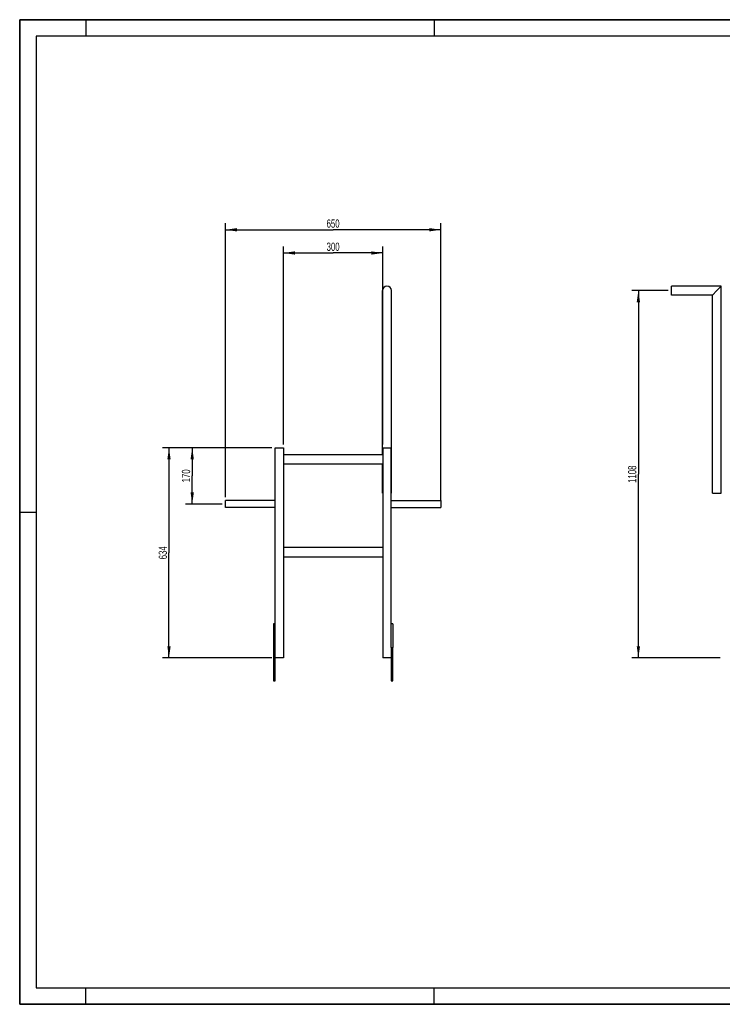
# Model space of a CAD drawing. Header units: millimetres. Extents: x 0 to 4200, y 0 to 2970.
# Tile 1 of 2: x 0 to 2120, y 0 to 2970. Entities that reach past the tile are written whole.
import ezdxf

# ---------------------------------------------------------------- set-up
doc = ezdxf.new("R2010")
doc.units = ezdxf.units.MM
doc.header["$LTSCALE"] = 231
doc.layers.get('0').update_dxf_attribs({"linetype": 'CONTINUOUS'})
doc.layers.add('005_AXIS', color=7, linetype='CONTINUOUS')
doc.layers.add('050_DIMENSIONING', color=7, linetype='CONTINUOUS')
doc.styles.get("Standard").update_dxf_attribs({"font": 'txt', "width": 0.7})
doc.dimstyles.new('DIMSTYLE_1', dxfattribs={"dimtxt": 25, "dimasz": 35, "dimexe": 2, "dimexo": 1, "dimtad": 1, "dimdec": 1, "dimtxsty": 'Standard', "dimblk": '_FILLED', "dimblk1": '_FILLED', "dimblk2": '_FILLED', "dimcen": 0.09, "dimazin": 2, "dimtp": 0.5, "dimtm": 0.5, "dimtfac": 1, "dimtdec": 1, "dimtofl": 0, "dimtmove": 0, "dimatfit": 3, "dimldrblk": '_FILLED', "dimfxl": 1, "dimtolj": 1, "dimarcsym": 0})
doc.dimstyles.new('DIMSTYLE_2', dxfattribs={"dimtxt": 25, "dimasz": 35, "dimexe": 2, "dimexo": 1, "dimtad": 1, "dimdec": 1, "dimtxsty": 'Standard', "dimblk": '_FILLED', "dimblk1": '_FILLED', "dimblk2": '_FILLED', "dimcen": 0.09, "dimazin": 2, "dimtp": 0.8, "dimtm": 0.8, "dimtfac": 1, "dimtdec": 1, "dimtofl": 0, "dimtmove": 0, "dimatfit": 3, "dimldrblk": '_FILLED', "dimfxl": 1, "dimtolj": 1, "dimarcsym": 0})
doc.dimstyles.new('DIMSTYLE_3', dxfattribs={"dimtxt": 25, "dimasz": 35, "dimexe": 2, "dimexo": 1, "dimtad": 1, "dimdec": 1, "dimtxsty": 'Standard', "dimblk": '_FILLED', "dimblk1": '_FILLED', "dimblk2": '_FILLED', "dimcen": 0.09, "dimazin": 2, "dimtp": 1.2, "dimtm": 1.2, "dimtfac": 1, "dimtdec": 1, "dimtofl": 0, "dimtmove": 0, "dimatfit": 3, "dimldrblk": '_FILLED', "dimfxl": 1, "dimtolj": 1, "dimarcsym": 0})
doc.dimstyles.new('DIMSTYLE_4', dxfattribs={"dimtxt": 25, "dimasz": 35, "dimexe": 2, "dimexo": 1, "dimtad": 1, "dimtxsty": 'Standard', "dimblk": '_FILLED', "dimblk1": '_FILLED', "dimblk2": '_FILLED', "dimcen": 0.09, "dimazin": 2, "dimtp": 0.5, "dimtm": 0.5, "dimtfac": 1, "dimtofl": 0, "dimtmove": 0, "dimatfit": 3, "dimldrblk": '_FILLED', "dimfxl": 1, "dimtolj": 1, "dimarcsym": 0})
doc.dimstyles.new('DIMSTYLE_5', dxfattribs={"dimtxt": 25, "dimasz": 35, "dimexe": 2, "dimexo": 1, "dimtad": 1, "dimtxsty": 'Standard', "dimblk": '_FILLED', "dimblk1": '_FILLED', "dimblk2": '_FILLED', "dimcen": 0.09, "dimazin": 2, "dimtp": 0.8, "dimtm": 0.8, "dimtfac": 1, "dimtofl": 0, "dimtmove": 0, "dimatfit": 3, "dimldrblk": '_FILLED', "dimfxl": 1, "dimtolj": 1, "dimarcsym": 0})

# ---------------------------------------------------------------- blocks, each defined once
blk = doc.blocks.new('_FILLED')
at = {"color": 0, "linetype": 'ByBlock'}
blk.add_solid([(0, 0), (-1, 0.143), (-1, -0.143)], dxfattribs=at)
blk = doc.blocks.new('*D1')
at = {"layer": '050_DIMENSIONING', "color": 2, "linetype": 'Continuous', "transparency": 16777216}
for p, q in [((795.4, 1688.9), (795.4, 2286.3)), ((795.4, 2266.3), (945.4, 2266.3)), ((1095.4, 2266.3), (945.4, 2266.3)), ((1095.4, 1688.9), (1095.4, 2286.3))]:
    blk.add_line(p, q, dxfattribs=at)
at = {"layer": '050_DIMENSIONING', "color": 2, "linetype": 'Continuous', "transparency": 16777216, "xscale": 35, "yscale": 35, "zscale": 35, "rotation": 180}
blk.add_blockref('_FILLED', (795.4, 2266.3), dxfattribs=at)
at = {"layer": '050_DIMENSIONING', "color": 2, "linetype": 'Continuous', "transparency": 16777216, "xscale": 35, "yscale": 35, "zscale": 35}
blk.add_blockref('_FILLED', (1095.4, 2266.3), dxfattribs=at)
at = {"layer": '050_DIMENSIONING', "color": 2, "linetype": 'Continuous', "transparency": 16777216, "insert": (945.4, 2297.6), "char_height": 25, "width": 85.714, "attachment_point": 2, "line_spacing_factor": 0.9}
blk.add_mtext('300', dxfattribs=at)
blk = doc.blocks.new('*D2')
at = {"layer": '050_DIMENSIONING', "color": 2, "linetype": 'Continuous', "transparency": 16777216}
for p, q in [((620.4, 1529.5), (620.4, 2356.3)), ((1270.4, 1518.9), (1270.4, 2356.3)), ((620.4, 2336.3), (945.4, 2336.3)), ((1270.4, 2336.3), (945.4, 2336.3))]:
    blk.add_line(p, q, dxfattribs=at)
at = {"layer": '050_DIMENSIONING', "color": 2, "linetype": 'Continuous', "transparency": 16777216, "xscale": 35, "yscale": 35, "zscale": 35, "rotation": 180}
blk.add_blockref('_FILLED', (620.4, 2336.3), dxfattribs=at)
at = {"layer": '050_DIMENSIONING', "color": 2, "linetype": 'Continuous', "transparency": 16777216, "xscale": 35, "yscale": 35, "zscale": 35}
blk.add_blockref('_FILLED', (1270.4, 2336.3), dxfattribs=at)
at = {"layer": '050_DIMENSIONING', "color": 2, "linetype": 'Continuous', "transparency": 16777216, "insert": (945.4, 2367.6), "char_height": 25, "width": 85.714, "attachment_point": 2, "line_spacing_factor": 0.9}
blk.add_mtext('650', dxfattribs=at)
blk = doc.blocks.new('*D3')
at = {"layer": '050_DIMENSIONING', "color": 2, "linetype": 'Continuous', "transparency": 16777216}
for p, q in [((1956.3, 2152.9), (1846.3, 2152.9)), ((1866.3, 2152.9), (1866.3, 1598.9)), ((1866.3, 1044.9), (1866.3, 1598.9)), ((2112.7, 1044.9), (1846.3, 1044.9))]:
    blk.add_line(p, q, dxfattribs=at)
at = {"layer": '050_DIMENSIONING', "color": 2, "linetype": 'Continuous', "transparency": 16777216, "xscale": 35, "yscale": 35, "zscale": 35}
for p, rotation in [((1866.3, 2152.9), 90), ((1866.3, 1044.9), 270)]:
    blk.add_blockref('_FILLED', p, dxfattribs=dict(at, rotation=rotation))
at = {"layer": '050_DIMENSIONING', "color": 2, "linetype": 'Continuous', "transparency": 16777216, "insert": (1835.1, 1598.9), "char_height": 25, "width": 101.786, "attachment_point": 2, "rotation": 90, "line_spacing_factor": 0.9}
blk.add_mtext('1108', dxfattribs=at)
blk = doc.blocks.new('*D4')
at = {"layer": '050_DIMENSIONING', "color": 2, "linetype": 'Continuous', "transparency": 16777216}
for p, q in [((760.4, 1678.9), (500.4, 1678.9)), ((520.4, 1678.9), (520.4, 1593.9)), ((520.4, 1508.9), (520.4, 1593.9)), ((610.4, 1508.9), (500.4, 1508.9))]:
    blk.add_line(p, q, dxfattribs=at)
at = {"layer": '050_DIMENSIONING', "color": 2, "linetype": 'Continuous', "transparency": 16777216, "xscale": 35, "yscale": 35, "zscale": 35}
for p, rotation in [((520.4, 1678.9), 90), ((520.4, 1508.9), 270)]:
    blk.add_blockref('_FILLED', p, dxfattribs=dict(at, rotation=rotation))
at = {"layer": '050_DIMENSIONING', "color": 2, "linetype": 'Continuous', "transparency": 16777216, "insert": (489.2, 1593.9), "char_height": 25, "width": 80.357, "attachment_point": 2, "rotation": 90, "line_spacing_factor": 0.9}
blk.add_mtext('170', dxfattribs=at)
blk = doc.blocks.new('*D5')
at = {"layer": '050_DIMENSIONING', "color": 2, "linetype": 'Continuous', "transparency": 16777216}
for p, q in [((760.4, 1678.9), (430.4, 1678.9)), ((450.4, 1678.9), (450.4, 1361.9)), ((450.4, 1044.9), (450.4, 1361.9)), ((760.4, 1044.9), (430.4, 1044.9))]:
    blk.add_line(p, q, dxfattribs=at)
at = {"layer": '050_DIMENSIONING', "color": 2, "linetype": 'Continuous', "transparency": 16777216, "xscale": 35, "yscale": 35, "zscale": 35}
for p, rotation in [((450.4, 1678.9), 90), ((450.4, 1044.9), 270)]:
    blk.add_blockref('_FILLED', p, dxfattribs=dict(at, rotation=rotation))
at = {"layer": '050_DIMENSIONING', "color": 2, "linetype": 'Continuous', "transparency": 16777216, "insert": (419.2, 1361.9), "char_height": 25, "width": 85.714, "attachment_point": 2, "rotation": 90, "line_spacing_factor": 0.9}
blk.add_mtext('634', dxfattribs=at)

msp = doc.modelspace()

# ---------------------------------------------------------------- linework, layer by layer
at = {"color": 7, "linetype": 'Continuous'}
for p, q in [((0, 2970), (4200, 2970)), ((0, 0), (0, 2970)), ((1094.477, 1658.851), (1094.477, 2152.851)), ((1121.377, 1541.351), (1121.377, 2152.851)), ((1966.306, 2164.301), (1966.306, 2166.301)), ((2116.356, 2166.301), (1966.306, 2166.301)), ((1966.306, 2152.851), (1966.306, 2164.301)), ((1966.306, 2141.401), (1966.306, 2152.851)), ((1966.306, 2139.401), (1966.306, 2141.401)), ((2089.456, 2139.401), (1966.306, 2139.401)), ((2089.456, 2139.401), (2102.906, 2152.851)), ((2089.456, 1541.351), (2089.456, 2139.401)), ((2102.906, 2152.851), (2116.356, 2166.301)), ((2116.356, 1541.351), (2116.356, 2166.301)), ((770.427, 1678.851), (795.427, 1678.851)), ((770.427, 1075.851), (770.427, 1678.851)), ((795.427, 1678.851), (795.427, 1044.851)), ((1095.427, 1678.851), (1120.427, 1678.851)), ((1095.427, 1678.851), (1095.427, 1044.851)), ((1120.427, 1075.851), (1120.427, 1678.851)), ((795.427, 1658.851), (1095.427, 1658.851)), ((1095.427, 1628.851), (795.427, 1628.851)), ((1094.477, 1541.351), (1094.477, 1628.851)), ((1094.477, 1541.351), (1095.427, 1541.351)), ((1120.427, 1541.351), (1121.377, 1541.351)), ((2089.456, 1541.351), (2091.456, 1541.351)), ((2091.456, 1541.351), (2102.906, 1541.351)), ((2102.906, 1541.351), (2114.356, 1541.351)), ((2114.356, 1541.351), (2116.356, 1541.351)), ((795.427, 1378.851), (1095.427, 1378.851)), ((1095.427, 1348.851), (795.427, 1348.851)), ((770.427, 1147.851), (765.427, 1147.851)), ((765.427, 1147.851), (765.427, 1075.851)), ((1125.427, 1147.851), (1120.427, 1147.851)), ((1125.427, 1147.851), (1125.427, 1075.851)), ((765.427, 1075.851), (770.427, 1075.851)), ((765.427, 1075.851), (765.427, 975.851)), ((770.427, 975.851), (770.427, 1075.851)), ((1120.427, 1075.851), (1125.427, 1075.851)), ((1120.427, 1075.851), (1120.427, 975.851)), ((1125.427, 975.851), (1125.427, 1075.851)), ((795.427, 1044.851), (770.427, 1044.851)), ((1120.427, 1044.851), (1095.427, 1044.851)), ((0, 0), (4200, 0))]:
    msp.add_line(p, q, dxfattribs=at)
at = {"color": 3, "linetype": 'Continuous'}
for p, q in [((0, 2970), (0, 0)), ((4200, 2970), (0, 2970)), ((200, 2970), (200, 2920)), ((1250, 2970), (1250, 2920)), ((0, 1485), (50, 1485)), ((200, 0), (200, 50)), ((1250, 0), (1250, 50)), ((4200, 0), (0, 0))]:
    msp.add_line(p, q, dxfattribs=at)
at = {"color": 5, "linetype": 'Continuous'}
for p, q in [((50, 2920), (50, 50)), ((4150, 2920), (50, 2920)), ((50, 50), (4150, 50))]:
    msp.add_line(p, q, dxfattribs=at)
at = {"color": 7, "linetype": 'Continuous'}
for start, end in [(90, 180), (0, 90)]:
    msp.add_arc((1107.927, 2152.851), 13.45, start, end, dxfattribs=at)
at = {"layer": '005_AXIS', "color": 7, "linetype": 'Continuous'}
for p, q in [((620.427, 1508.851), (620.427, 1519.501)), ((770.427, 1519.501), (620.427, 1519.501)), ((1120.427, 1519.501), (1270.427, 1519.501)), ((1270.427, 1519.501), (1270.427, 1508.851)), ((620.427, 1498.201), (620.427, 1508.851)), ((770.427, 1498.201), (620.427, 1498.201)), ((1120.427, 1498.201), (1270.427, 1498.201)), ((1270.427, 1508.851), (1270.427, 1498.201)), ((765.427, 975.851), (770.427, 975.851)), ((1120.427, 975.851), (1125.427, 975.851))]:
    msp.add_line(p, q, dxfattribs=at)

# ---------------------------------------------------------------- dimensions: what is measured, and where the dimension line sits
at = {"layer": '050_DIMENSIONING', "color": 2, "linetype": 'Continuous'}
for base, p1, p2, dimstyle, picture, middle in [((1270.427, 2336.301), (620.427, 1528.501), (1270.427, 1517.851), 'DIMSTYLE_2', '*D2', (941.856, 2336.301)), ((1095.427, 2266.301), (795.427, 1687.851), (1095.427, 1687.851), 'DIMSTYLE_1', '*D1', (941.856, 2266.301))]:
    dim = msp.add_linear_dim(base=base, p1=p1, p2=p2, dimstyle=dimstyle, dxfattribs=at)
    dim.commit()
    dim.dimension.update_dxf_attribs({"geometry": picture, "text_midpoint": middle, "dimtype": 160})
for base, p1, p2, dimstyle, picture, middle in [((1866.306, 1044.851), (1957.306, 2152.851), (2113.656, 1044.851), 'DIMSTYLE_3', '*D3', (1866.306, 1595.28)), ((450.427, 1044.851), (761.427, 1678.851), (761.427, 1044.851), 'DIMSTYLE_5', '*D5', (450.427, 1358.28)), ((520.427, 1508.851), (761.427, 1678.851), (611.427, 1508.851), 'DIMSTYLE_4', '*D4', (520.427, 1590.28))]:
    dim = msp.add_linear_dim(base=base, p1=p1, p2=p2, angle=270, dimstyle=dimstyle, dxfattribs=at)
    dim.commit()
    dim.dimension.update_dxf_attribs({"geometry": picture, "text_midpoint": middle, "dimtype": 160})

doc.saveas('drawing.dxf')
